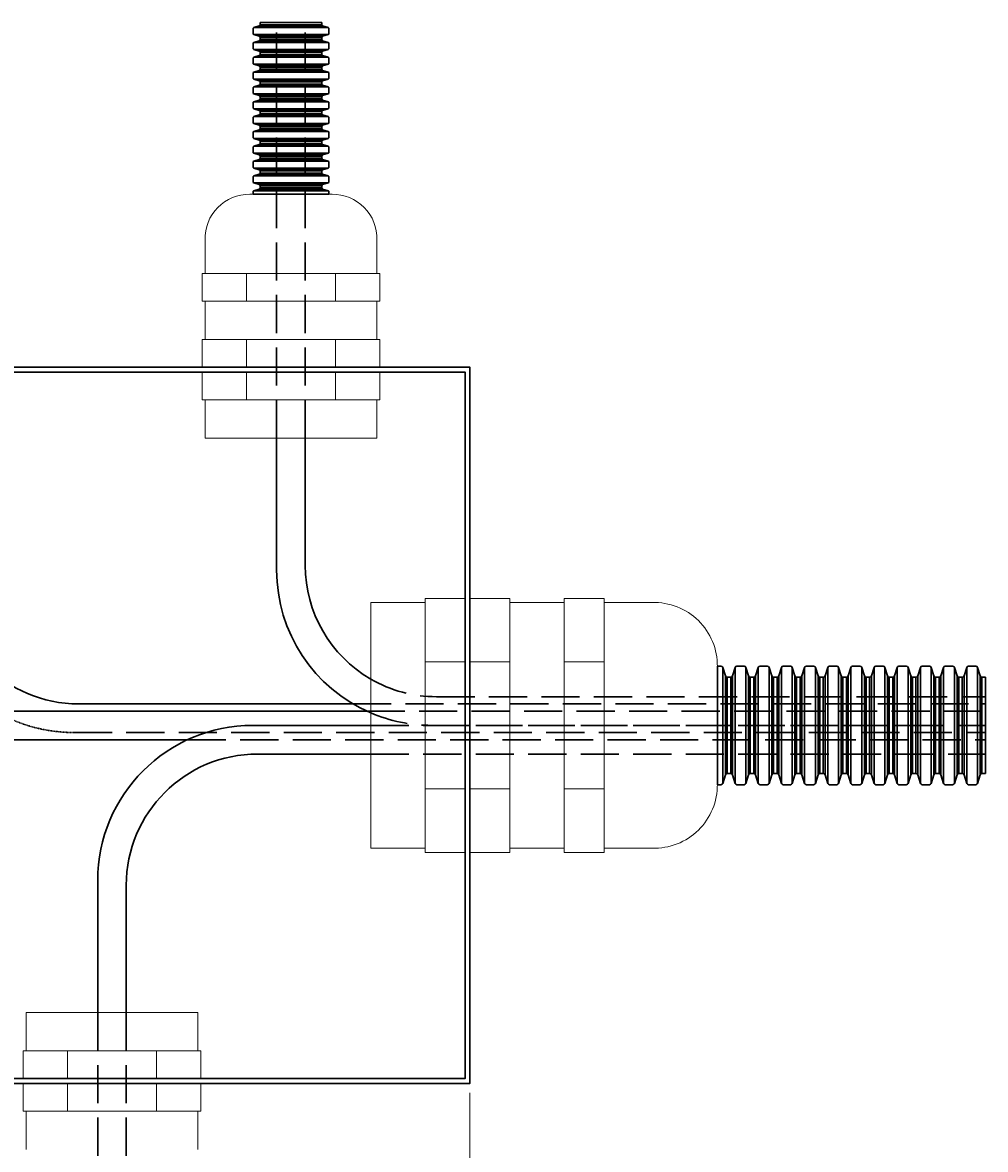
# Model space of a CAD drawing. Header units: millimetres. Extents: x 355 to 3322, y 2915 to 4159.
# Tile 17 of 17: x 2919 to 3322, y 3687 to 4159. Entities that reach past the tile are written whole.
import ezdxf

# ---------------------------------------------------------------- set-up
doc = ezdxf.new("R2010")
doc.units = ezdxf.units.MM
doc.linetypes.add('JIS_02_4.0', pattern=[5.5, 4, -1.5])
for name, color, linetype, lineweight in [('ОКИАиМ_Металлические_конструкции', 1, 'Continuous', 30), ('ОКИАиМ_Размеры', 2, 'Continuous', 15), ('Расходные материалы КИА', 7, 'Continuous', 18)]:
    doc.layers.add(name, color=color, linetype=linetype, lineweight=lineweight)
doc.styles.add('ГТО-2', font='arial.ttf')
doc.dimstyles.new('ГТО-2 КИА', dxfattribs={"dimtxt": 3, "dimasz": 3, "dimexe": 2, "dimexo": 0, "dimgap": 1, "dimtad": 1, "dimzin": 9, "dimtxsty": 'ГТО-2', "dimblk": 'ARCHTICK', "dimcen": 5, "dimdle": 2, "dimclrd": 256, "dimclre": 256, "dimclrt": 256, "dimadec": 0, "dimazin": 0, "dimtfac": 1, "dimtmove": 0, "dimatfit": 3, "dimfxl": 1, "dimtfill": 1, "dimlwd": -1, "dimlwe": -1, "dimarcsym": 2})

# ---------------------------------------------------------------- blocks, each defined once
blk = doc.blocks.new('_ArchTick')
at = {"color": 0, "linetype": 'ByBlock', "const_width": 0.15}
blk.add_lwpolyline([(-0.5, -0.5), (0.5, 0.5)], dxfattribs=at)
blk = doc.blocks.new('*D57')
at = {"layer": 'DEFPOINTS', "color": 0, "ltscale": 100, "transparency": 16777216}
for p in [(2806.11, 3714.26), (3106.11, 3714.26), (3106.11, 3531.34)]:
    blk.add_point(p, dxfattribs=at)
at = {"layer": 'ОКИАиМ_Размеры', "ltscale": 100, "transparency": 16777216}
for p, q in [((2806.11, 3710.26), (2806.11, 3523.34)), ((3106.11, 3710.26), (3106.11, 3523.34)), ((2798.11, 3531.34), (3114.11, 3531.34))]:
    blk.add_line(p, q, dxfattribs=at)
at = {"layer": 'ОКИАиМ_Размеры', "ltscale": 100, "transparency": 16777216, "xscale": 12, "yscale": 12, "zscale": 12, "rotation": 180}
blk.add_blockref('_ArchTick', (2806.11, 3531.34), dxfattribs=at)
at = {"layer": 'ОКИАиМ_Размеры', "ltscale": 100, "transparency": 16777216, "xscale": 12, "yscale": 12, "zscale": 12}
blk.add_blockref('_ArchTick', (3106.11, 3531.34), dxfattribs=at)
at = {"layer": 'ОКИАиМ_Размеры', "ltscale": 100, "transparency": 16777216, "insert": (2956.11, 3541.47), "char_height": 12, "attachment_point": 5, "style": 'ГТО-2', "bg_fill": 3, "box_fill_scale": 1.1, "bg_fill_color": 256, "bg_fill_true_color": 13158600, "bg_fill_transparency": 0}
blk.add_mtext('300', dxfattribs=at)

msp = doc.modelspace()

# ---------------------------------------------------------------- linework, layer by layer
at = {"layer": 'ОКИАиМ_Металлические_конструкции'}
for p, q in [((3015.5599, 4156.5734), (3046.6602, 4156.5734)), ((3017.8341, 4157.2732), (3044.386, 4157.2732)), ((3044.033, 4157.7511), (3018.187, 4157.7511)), ((3046.6602, 4153.6592), (3015.5599, 4153.6592)), ((3015.5599, 4150.3604), (3046.6602, 4150.3604)), ((3017.8341, 4152.9595), (3044.386, 4152.9595)), ((3017.8341, 4151.0601), (3044.386, 4151.0601)), ((3044.033, 4152.4816), (3018.187, 4152.4816)), ((3044.033, 4151.538), (3018.187, 4151.538)), ((3046.6602, 4147.4462), (3015.5599, 4147.4462)), ((3017.8341, 4146.7464), (3044.386, 4146.7464)), ((3044.033, 4146.2685), (3018.187, 4146.2685)), ((3044.033, 4145.325), (3018.187, 4145.325)), ((3015.5599, 4144.1473), (3046.6602, 4144.1473)), ((3046.6602, 4141.2331), (3015.5599, 4141.2331)), ((3017.8341, 4144.8471), (3044.386, 4144.8471)), ((3017.8341, 4140.5333), (3044.386, 4140.5333)), ((3015.5599, 4137.9342), (3046.6602, 4137.9342)), ((3017.8341, 4138.634), (3044.386, 4138.634)), ((3044.033, 4140.0554), (3018.187, 4140.0554)), ((3044.033, 4139.1119), (3018.187, 4139.1119)), ((3046.6602, 4135.02), (3015.5599, 4135.02)), ((3015.5599, 4131.7212), (3046.6602, 4131.7212)), ((3017.8341, 4134.3203), (3044.386, 4134.3203)), ((3017.8341, 4132.4209), (3044.386, 4132.4209)), ((3044.033, 4133.8424), (3018.187, 4133.8424)), ((3044.033, 4132.8988), (3018.187, 4132.8988)), ((3046.6602, 4128.807), (3015.5599, 4128.807)), ((3017.8341, 4128.1072), (3044.386, 4128.1072)), ((3044.033, 4127.6293), (3018.187, 4127.6293)), ((3044.033, 4126.6857), (3018.187, 4126.6857)), ((3015.5599, 4125.5081), (3046.6602, 4125.5081)), ((3046.6602, 4122.5939), (3015.5599, 4122.5939)), ((3017.8341, 4126.2078), (3044.386, 4126.2078)), ((3017.8341, 4121.8941), (3044.386, 4121.8941)), ((3046.6602, 4119.295), (3015.5599, 4119.295)), ((3017.8341, 4119.9948), (3044.386, 4119.9948)), ((3044.033, 4121.4162), (3018.187, 4121.4162)), ((3044.033, 4120.4727), (3018.187, 4120.4727)), ((3015.5599, 4116.3808), (3046.6602, 4116.3808)), ((3046.6602, 4113.0819), (3015.5599, 4113.0819)), ((3017.8341, 4115.681), (3044.386, 4115.681)), ((3017.8341, 4113.7817), (3044.386, 4113.7817)), ((3044.033, 4115.2032), (3018.187, 4115.2032)), ((3044.033, 4114.2596), (3018.187, 4114.2596)), ((3015.5599, 4110.1677), (3046.6602, 4110.1677)), ((3017.8341, 4109.468), (3044.386, 4109.468)), ((3017.8341, 4107.5686), (3044.386, 4107.5686)), ((3044.033, 4108.9901), (3018.187, 4108.9901)), ((3044.033, 4108.0465), (3018.187, 4108.0465)), ((3046.6602, 4106.8689), (3015.5599, 4106.8689)), ((3015.5599, 4103.9547), (3046.6602, 4103.9547)), ((3017.8341, 4103.2549), (3044.386, 4103.2549)), ((3044.033, 4102.777), (3018.187, 4102.777)), ((3046.6602, 4100.6558), (3015.5599, 4100.6558)), ((3017.8341, 4101.3556), (3044.386, 4101.3556)), ((3044.033, 4101.8334), (3018.187, 4101.8334)), ((3015.5599, 4097.7416), (3046.6602, 4097.7416)), ((3046.6602, 4094.4427), (3015.5599, 4094.4427)), ((3017.8341, 4097.0418), (3044.386, 4097.0418)), ((3017.8341, 4095.1425), (3044.386, 4095.1425)), ((3044.033, 4096.5639), (3018.187, 4096.5639)), ((3044.033, 4095.6204), (3018.187, 4095.6204)), ((3015.5599, 4091.5285), (3046.6602, 4091.5285)), ((3017.8341, 4090.8288), (3044.386, 4090.8288)), ((3017.8341, 4088.9294), (3044.386, 4088.9294)), ((3044.033, 4090.3509), (3018.187, 4090.3509)), ((3044.033, 4089.4073), (3018.187, 4089.4073)), ((3046.6602, 4088.2296), (3015.5599, 4088.2296)), ((3212.0851, 3839.9582), (3212.0851, 3888.5523)), ((3217.2396, 3888.5523), (3217.2396, 3839.9582)), ((3221.7931, 3839.9582), (3221.7931, 3888.5523)), ((3226.9475, 3888.5523), (3226.9475, 3839.9582)), ((3231.501, 3839.9582), (3231.501, 3888.5523)), ((3236.6555, 3888.5523), (3236.6555, 3839.9582)), ((3241.2089, 3839.9582), (3241.2089, 3888.5523)), ((3246.3634, 3888.5523), (3246.3634, 3839.9582)), ((3250.9168, 3839.9582), (3250.9168, 3888.5523)), ((3256.0713, 3888.5523), (3256.0713, 3839.9582)), ((3260.6248, 3839.9582), (3260.6248, 3888.5523)), ((3265.7792, 3839.9582), (3265.7792, 3888.5523)), ((3270.3327, 3888.5523), (3270.3327, 3839.9582)), ((3275.4872, 3839.9582), (3275.4872, 3888.5523)), ((3280.0406, 3888.5523), (3280.0406, 3839.9582)), ((3285.1951, 3839.9582), (3285.1951, 3888.5523)), ((3289.7485, 3888.5523), (3289.7485, 3839.9582)), ((3294.903, 3839.9582), (3294.903, 3888.5523)), ((3299.4565, 3888.5523), (3299.4565, 3839.9582)), ((3304.6109, 3839.9582), (3304.6109, 3888.5523)), ((3309.1644, 3888.5523), (3309.1644, 3839.9582)), ((3314.3189, 3839.9582), (3314.3189, 3888.5523)), ((3318.8723, 3888.5523), (3318.8723, 3839.9582)), ((3213.1785, 3884.999), (3213.1785, 3843.5116)), ((3213.9252, 3844.0631), (3213.9252, 3884.4475)), ((3215.3995, 3844.0631), (3215.3995, 3884.4475)), ((3216.1462, 3884.999), (3216.1462, 3843.5116)), ((3222.8864, 3884.999), (3222.8864, 3843.5116)), ((3223.6331, 3844.0631), (3223.6331, 3884.4475)), ((3225.1075, 3844.0631), (3225.1075, 3884.4475)), ((3225.8542, 3884.999), (3225.8542, 3843.5116)), ((3232.5944, 3884.999), (3232.5944, 3843.5116)), ((3233.3411, 3844.0631), (3233.3411, 3884.4475)), ((3234.8154, 3844.0631), (3234.8154, 3884.4475)), ((3235.5621, 3884.999), (3235.5621, 3843.5116)), ((3242.3023, 3884.999), (3242.3023, 3843.5116)), ((3243.049, 3844.0631), (3243.049, 3884.4475)), ((3244.5233, 3844.0631), (3244.5233, 3884.4475)), ((3245.27, 3884.999), (3245.27, 3843.5116)), ((3252.0102, 3884.999), (3252.0102, 3843.5116)), ((3252.7569, 3844.0631), (3252.7569, 3884.4475)), ((3254.2312, 3844.0631), (3254.2312, 3884.4475)), ((3254.9779, 3884.999), (3254.9779, 3843.5116)), ((3261.7181, 3884.999), (3261.7181, 3843.5116)), ((3262.4648, 3844.0631), (3262.4648, 3884.4475)), ((3263.9392, 3844.0631), (3263.9392, 3884.4475)), ((3264.6859, 3884.999), (3264.6859, 3843.5116)), ((3271.4261, 3884.999), (3271.4261, 3843.5116)), ((3272.1728, 3844.0631), (3272.1728, 3884.4475)), ((3273.6471, 3844.0631), (3273.6471, 3884.4475)), ((3274.3938, 3884.999), (3274.3938, 3843.5116)), ((3281.134, 3884.999), (3281.134, 3843.5116)), ((3281.8807, 3844.0631), (3281.8807, 3884.4475)), ((3283.355, 3844.0631), (3283.355, 3884.4475)), ((3284.1017, 3884.999), (3284.1017, 3843.5116)), ((3290.8419, 3884.999), (3290.8419, 3843.5116)), ((3291.5886, 3844.0631), (3291.5886, 3884.4475)), ((3293.0629, 3844.0631), (3293.0629, 3884.4475)), ((3293.8096, 3884.999), (3293.8096, 3843.5116)), ((3300.5498, 3884.999), (3300.5498, 3843.5116)), ((3301.2965, 3844.0631), (3301.2965, 3884.4475)), ((3302.7709, 3844.0631), (3302.7709, 3884.4475)), ((3303.5176, 3884.999), (3303.5176, 3843.5116)), ((3310.2578, 3884.999), (3310.2578, 3843.5116)), ((3311.0045, 3844.0631), (3311.0045, 3884.4475)), ((3312.4788, 3844.0631), (3312.4788, 3884.4475)), ((3313.2255, 3884.999), (3313.2255, 3843.5116)), ((3319.9657, 3884.999), (3319.9657, 3843.5116)), ((3320.7124, 3844.0631), (3320.7124, 3884.4475))]:
    msp.add_line(p, q, dxfattribs=at)
at = {"layer": 'ОКИАиМ_Металлические_конструкции', "lineweight": 30}
for p, q in [((3018.187, 4158.6947), (3018.81, 4158.6947)), ((3044.033, 4158.6947), (3043.41, 4158.6947)), ((3322.1867, 3884.4475), (3322.1867, 3883.474)), ((3322.1867, 3844.0631), (3322.1867, 3845.0365))]:
    msp.add_line(p, q, dxfattribs=at)
at = {"layer": 'ОКИАиМ_Металлические_конструкции', "color": 2, "linetype": 'JIS_02_4.0', "ltscale": 4}
for p, q in [((3025.11, 3984.5837), (3025.11, 4158.6947)), ((3037.11, 3984.5837), (3037.11, 4158.6947)), ((3092.11, 3876.2553), (3322.1867, 3876.2553)), ((3090.11, 3864.2553), (3322.1867, 3864.2553))]:
    msp.add_line(p, q, dxfattribs=at)
at = {"layer": 'ОКИАиМ_Металлические_конструкции', "ltscale": 100}
for p, q in [((3015.207, 4086.7741), (3047.0131, 4086.7725)), ((3209.8108, 3889.1038), (3209.8108, 3839.4067)), ((2835.7816, 3870.2553), (3062.8337, 3870.2553)), ((2835.7816, 3858.2553), (2987.8337, 3858.2553))]:
    msp.add_line(p, q, dxfattribs=at)
at = {"layer": 'ОКИАиМ_Металлические_конструкции', "color": 2, "ltscale": 100}
for p, q in [((3025.11, 3929.2553), (3025.11, 3984.5837)), ((3037.11, 3931.2553), (3037.11, 3984.5837))]:
    msp.add_line(p, q, dxfattribs=at)
at = {"layer": 'ОКИАиМ_Металлические_конструкции', "color": 4, "ltscale": 100}
msp.add_line((2942.11, 3873.2553), (3057.11, 3873.2553), dxfattribs=at)
at = {"layer": 'ОКИАиМ_Металлические_конструкции', "color": 4, "linetype": 'JIS_02_4.0', "ltscale": 4}
for p, q in [((3057.11, 3873.2553), (3322.1867, 3873.2553)), ((2940.11, 3861.2553), (3322.1867, 3861.2553))]:
    msp.add_line(p, q, dxfattribs=at)
at = {"layer": 'ОКИАиМ_Металлические_конструкции', "linetype": 'JIS_02_4.0', "ltscale": 4}
for p, q in [((3062.8337, 3870.2553), (3322.1867, 3870.2553)), ((2987.8337, 3858.2553), (3322.1867, 3858.2553))]:
    msp.add_line(p, q, dxfattribs=at)
at = {"layer": 'ОКИАиМ_Металлические_конструкции', "color": 7, "ltscale": 100}
for p, q in [((3015.11, 3864.2553), (3064.5396, 3864.2553)), ((3017.11, 3852.2553), (3064.5396, 3852.2553)), ((2950.11, 3799.2553), (2950.11, 3743.9269)), ((2962.11, 3797.2553), (2962.11, 3743.9269))]:
    msp.add_line(p, q, dxfattribs=at)
at = {"layer": 'ОКИАиМ_Металлические_конструкции', "color": 7, "linetype": 'JIS_02_4.0', "ltscale": 4}
for p, q in [((3064.5396, 3864.2553), (3301.923, 3864.2553)), ((3064.5396, 3852.2553), (3322.1867, 3852.2553)), ((2950.11, 3743.9269), (2950.11, 3569.8159)), ((2962.11, 3743.9269), (2962.11, 3569.8159))]:
    msp.add_line(p, q, dxfattribs=at)
at = {"layer": 'ОКИАиМ_Металлические_конструкции', "lineweight": 30}
for points in [[(3018.187, 4158.6947), (3018.187, 4157.7511, -0.32925094), (3017.8341, 4157.2732), (3015.5599, 4156.5734, 0.32925094), (3015.207, 4156.0956), (3015.207, 4154.1371, 0.32925094), (3015.5599, 4153.6592), (3017.8341, 4152.9595, -0.32925094), (3018.187, 4152.4816)], [(3044.033, 4158.6947), (3044.033, 4157.7511, 0.32925094), (3044.386, 4157.2732), (3046.6602, 4156.5734, -0.32925094), (3047.0131, 4156.0956), (3047.0131, 4154.1371, -0.32925094), (3046.6602, 4153.6592), (3044.386, 4152.9595, 0.32925094), (3044.033, 4152.4816)], [(3018.187, 4152.4816), (3018.187, 4151.538, -0.32925094), (3017.8341, 4151.0601), (3015.5599, 4150.3604, 0.32925094), (3015.207, 4149.8825), (3015.207, 4147.9241, 0.32925094), (3015.5599, 4147.4462), (3017.8341, 4146.7464, -0.32925094), (3018.187, 4146.2685)], [(3044.033, 4152.4816), (3044.033, 4151.538, 0.32925094), (3044.386, 4151.0601), (3046.6602, 4150.3604, -0.32925094), (3047.0131, 4149.8825), (3047.0131, 4147.9241, -0.32925094), (3046.6602, 4147.4462), (3044.386, 4146.7464, 0.32925094), (3044.033, 4146.2685)], [(3018.187, 4146.2685), (3018.187, 4145.325, -0.32925094), (3017.8341, 4144.8471), (3015.5599, 4144.1473, 0.32925094), (3015.207, 4143.6694), (3015.207, 4141.711, 0.32925094), (3015.5599, 4141.2331), (3017.8341, 4140.5333, -0.32925094), (3018.187, 4140.0554)], [(3044.033, 4146.2685), (3044.033, 4145.325, 0.32925094), (3044.386, 4144.8471), (3046.6602, 4144.1473, -0.32925094), (3047.0131, 4143.6694), (3047.0131, 4141.711, -0.32925094), (3046.6602, 4141.2331), (3044.386, 4140.5333, 0.32925094), (3044.033, 4140.0554)], [(3018.187, 4140.0554), (3018.187, 4139.1119, -0.32925094), (3017.8341, 4138.634), (3015.5599, 4137.9342, 0.32925094), (3015.207, 4137.4563), (3015.207, 4135.4979, 0.32925094), (3015.5599, 4135.02), (3017.8341, 4134.3203, -0.32925094), (3018.187, 4133.8424)], [(3044.033, 4140.0554), (3044.033, 4139.1119, 0.32925094), (3044.386, 4138.634), (3046.6602, 4137.9342, -0.32925094), (3047.0131, 4137.4563), (3047.0131, 4135.4979, -0.32925094), (3046.6602, 4135.02), (3044.386, 4134.3203, 0.32925094), (3044.033, 4133.8424)], [(3018.187, 4133.8424), (3018.187, 4132.8988, -0.32925094), (3017.8341, 4132.4209), (3015.5599, 4131.7212, 0.32925094), (3015.207, 4131.2433), (3015.207, 4129.2848, 0.32925094), (3015.5599, 4128.807), (3017.8341, 4128.1072, -0.32925094), (3018.187, 4127.6293)], [(3044.033, 4133.8424), (3044.033, 4132.8988, 0.32925094), (3044.386, 4132.4209), (3046.6602, 4131.7212, -0.32925094), (3047.0131, 4131.2433), (3047.0131, 4129.2848, -0.32925094), (3046.6602, 4128.807), (3044.386, 4128.1072, 0.32925094), (3044.033, 4127.6293)], [(3018.187, 4127.6293), (3018.187, 4126.6857, -0.32925094), (3017.8341, 4126.2078), (3015.5599, 4125.5081, 0.32925094), (3015.207, 4125.0302), (3015.207, 4123.0718, 0.32925094), (3015.5599, 4122.5939), (3017.8341, 4121.8941, -0.32925094), (3018.187, 4121.4162)], [(3044.033, 4127.6293), (3044.033, 4126.6857, 0.32925094), (3044.386, 4126.2078), (3046.6602, 4125.5081, -0.32925094), (3047.0131, 4125.0302), (3047.0131, 4123.0718, -0.32925094), (3046.6602, 4122.5939), (3044.386, 4121.8941, 0.32925094), (3044.033, 4121.4162)], [(3018.187, 4114.2596), (3018.187, 4115.2032, 0.32925094), (3017.8341, 4115.681), (3015.5599, 4116.3808, -0.32925094), (3015.207, 4116.8587), (3015.207, 4118.8171, -0.32925094), (3015.5599, 4119.295), (3017.8341, 4119.9948, 0.32925094), (3018.187, 4120.4727)], [(3044.033, 4114.2596), (3044.033, 4115.2032, -0.32925094), (3044.386, 4115.681), (3046.6602, 4116.3808, 0.32925094), (3047.0131, 4116.8587), (3047.0131, 4118.8171, 0.32925094), (3046.6602, 4119.295), (3044.386, 4119.9948, -0.32925094), (3044.033, 4120.4727)], [(3018.187, 4108.0465), (3018.187, 4108.9901, 0.32925094), (3017.8341, 4109.468), (3015.5599, 4110.1677, -0.32925094), (3015.207, 4110.6456), (3015.207, 4112.604, -0.32925094), (3015.5599, 4113.0819), (3017.8341, 4113.7817, 0.32925094), (3018.187, 4114.2596)], [(3044.033, 4108.0465), (3044.033, 4108.9901, -0.32925094), (3044.386, 4109.468), (3046.6602, 4110.1677, 0.32925094), (3047.0131, 4110.6456), (3047.0131, 4112.604, 0.32925094), (3046.6602, 4113.0819), (3044.386, 4113.7817, -0.32925094), (3044.033, 4114.2596)], [(3018.187, 4101.8334), (3018.187, 4102.777, 0.32925094), (3017.8341, 4103.2549), (3015.5599, 4103.9547, -0.32925094), (3015.207, 4104.4326), (3015.207, 4106.391, -0.32925094), (3015.5599, 4106.8689), (3017.8341, 4107.5686, 0.32925094), (3018.187, 4108.0465)], [(3044.033, 4101.8334), (3044.033, 4102.777, -0.32925094), (3044.386, 4103.2549), (3046.6602, 4103.9547, 0.32925094), (3047.0131, 4104.4326), (3047.0131, 4106.391, 0.32925094), (3046.6602, 4106.8689), (3044.386, 4107.5686, -0.32925094), (3044.033, 4108.0465)], [(3018.187, 4095.6204), (3018.187, 4096.5639, 0.32925094), (3017.8341, 4097.0418), (3015.5599, 4097.7416, -0.32925094), (3015.207, 4098.2195), (3015.207, 4100.1779, -0.32925094), (3015.5599, 4100.6558), (3017.8341, 4101.3556, 0.32925094), (3018.187, 4101.8334)], [(3044.033, 4095.6204), (3044.033, 4096.5639, -0.32925094), (3044.386, 4097.0418), (3046.6602, 4097.7416, 0.32925094), (3047.0131, 4098.2195), (3047.0131, 4100.1779, 0.32925094), (3046.6602, 4100.6558), (3044.386, 4101.3556, -0.32925094), (3044.033, 4101.8334)], [(3018.187, 4089.4073), (3018.187, 4090.3509, 0.32925094), (3017.8341, 4090.8288), (3015.5599, 4091.5285, -0.32925094), (3015.207, 4092.0064), (3015.207, 4093.9648, -0.32925094), (3015.5599, 4094.4427), (3017.8341, 4095.1425, 0.32925094), (3018.187, 4095.6204)], [(3044.033, 4089.4073), (3044.033, 4090.3509, -0.32925094), (3044.386, 4090.8288), (3046.6602, 4091.5285, 0.32925094), (3047.0131, 4092.0064), (3047.0131, 4093.9648, 0.32925094), (3046.6602, 4094.4427), (3044.386, 4095.1425, -0.32925094), (3044.033, 4095.6204)], [(3015.207, 4086.7741), (3015.207, 4087.7518, -0.32925094), (3015.5599, 4088.2296), (3017.8341, 4088.9294, 0.32925094), (3018.187, 4089.4073)], [(3047.0131, 4086.7725), (3047.0131, 4087.7518, 0.32925094), (3046.6602, 4088.2296), (3044.386, 4088.9294, -0.32925094), (3044.033, 4089.4073)], [(3209.8108, 3889.1038), (3211.3384, 3889.1038, -0.32925094), (3212.0851, 3888.5523), (3213.1785, 3884.999, 0.32925094), (3213.9252, 3884.4475)], [(3213.9252, 3884.4475), (3215.3995, 3884.4475, 0.32925094), (3216.1462, 3884.999), (3217.2396, 3888.5523, -0.32925094), (3217.9863, 3889.1038), (3221.0464, 3889.1038, -0.32925094), (3221.7931, 3888.5523), (3222.8864, 3884.999, 0.32925094), (3223.6331, 3884.4475)], [(3223.6331, 3884.4475), (3225.1075, 3884.4475, 0.32925094), (3225.8542, 3884.999), (3226.9475, 3888.5523, -0.32925094), (3227.6942, 3889.1038), (3230.7543, 3889.1038, -0.32925094), (3231.501, 3888.5523), (3232.5944, 3884.999, 0.32925094), (3233.3411, 3884.4475)], [(3233.3411, 3884.4475), (3234.8154, 3884.4475, 0.32925094), (3235.5621, 3884.999), (3236.6555, 3888.5523, -0.32925094), (3237.4022, 3889.1038), (3240.4622, 3889.1038, -0.32925094), (3241.2089, 3888.5523), (3242.3023, 3884.999, 0.32925094), (3243.049, 3884.4475)], [(3243.049, 3884.4475), (3244.5233, 3884.4475, 0.32925094), (3245.27, 3884.999), (3246.3634, 3888.5523, -0.32925094), (3247.1101, 3889.1038), (3250.1701, 3889.1038, -0.32925094), (3250.9168, 3888.5523), (3252.0102, 3884.999, 0.32925094), (3252.7569, 3884.4475)], [(3252.7569, 3884.4475), (3254.2312, 3884.4475, 0.32925094), (3254.9779, 3884.999), (3256.0713, 3888.5523, -0.32925094), (3256.818, 3889.1038), (3259.8781, 3889.1038, -0.32925094), (3260.6248, 3888.5523), (3261.7181, 3884.999, 0.32925094), (3262.4648, 3884.4475)], [(3273.6471, 3884.4475), (3272.1728, 3884.4475, -0.32925094), (3271.4261, 3884.999), (3270.3327, 3888.5523, 0.32925094), (3269.586, 3889.1038), (3266.5259, 3889.1038, 0.32925094), (3265.7792, 3888.5523), (3264.6859, 3884.999, -0.32925094), (3263.9392, 3884.4475)], [(3283.355, 3884.4475), (3281.8807, 3884.4475, -0.32925094), (3281.134, 3884.999), (3280.0406, 3888.5523, 0.32925094), (3279.2939, 3889.1038), (3276.2339, 3889.1038, 0.32925094), (3275.4872, 3888.5523), (3274.3938, 3884.999, -0.32925094), (3273.6471, 3884.4475)], [(3293.0629, 3884.4475), (3291.5886, 3884.4475, -0.32925094), (3290.8419, 3884.999), (3289.7485, 3888.5523, 0.32925094), (3289.0018, 3889.1038), (3285.9418, 3889.1038, 0.32925094), (3285.1951, 3888.5523), (3284.1017, 3884.999, -0.32925094), (3283.355, 3884.4475)], [(3302.7709, 3884.4475), (3301.2965, 3884.4475, -0.32925094), (3300.5498, 3884.999), (3299.4565, 3888.5523, 0.32925094), (3298.7098, 3889.1038), (3295.6497, 3889.1038, 0.32925094), (3294.903, 3888.5523), (3293.8096, 3884.999, -0.32925094), (3293.0629, 3884.4475)], [(3312.4788, 3884.4475), (3311.0045, 3884.4475, -0.32925094), (3310.2578, 3884.999), (3309.1644, 3888.5523, 0.32925094), (3308.4177, 3889.1038), (3305.3576, 3889.1038, 0.32925094), (3304.6109, 3888.5523), (3303.5176, 3884.999, -0.32925094), (3302.7709, 3884.4475)], [(3322.1867, 3884.4475), (3320.7124, 3884.4475, -0.32925094), (3319.9657, 3884.999), (3318.8723, 3888.5523, 0.32925094), (3318.1256, 3889.1038), (3315.0656, 3889.1038, 0.32925094), (3314.3189, 3888.5523), (3313.2255, 3884.999, -0.32925094), (3312.4788, 3884.4475)], [(3209.8084, 3839.4067), (3211.3384, 3839.4067, 0.32925094), (3212.0851, 3839.9582), (3213.1785, 3843.5116, -0.32925094), (3213.9252, 3844.0631)], [(3213.9252, 3844.0631), (3215.3995, 3844.0631, -0.32925094), (3216.1462, 3843.5116), (3217.2396, 3839.9582, 0.32925094), (3217.9863, 3839.4067), (3221.0464, 3839.4067, 0.32925094), (3221.7931, 3839.9582), (3222.8864, 3843.5116, -0.32925094), (3223.6331, 3844.0631)], [(3223.6331, 3844.0631), (3225.1075, 3844.0631, -0.32925094), (3225.8542, 3843.5116), (3226.9475, 3839.9582, 0.32925094), (3227.6942, 3839.4067), (3230.7543, 3839.4067, 0.32925094), (3231.501, 3839.9582), (3232.5944, 3843.5116, -0.32925094), (3233.3411, 3844.0631)], [(3233.3411, 3844.0631), (3234.8154, 3844.0631, -0.32925094), (3235.5621, 3843.5116), (3236.6555, 3839.9582, 0.32925094), (3237.4022, 3839.4067), (3240.4622, 3839.4067, 0.32925094), (3241.2089, 3839.9582), (3242.3023, 3843.5116, -0.32925094), (3243.049, 3844.0631)], [(3243.049, 3844.0631), (3244.5233, 3844.0631, -0.32925094), (3245.27, 3843.5116), (3246.3634, 3839.9582, 0.32925094), (3247.1101, 3839.4067), (3250.1701, 3839.4067, 0.32925094), (3250.9168, 3839.9582), (3252.0102, 3843.5116, -0.32925094), (3252.7569, 3844.0631)], [(3252.7569, 3844.0631), (3254.2312, 3844.0631, -0.32925094), (3254.9779, 3843.5116), (3256.0713, 3839.9582, 0.32925094), (3256.818, 3839.4067), (3259.8781, 3839.4067, 0.32925094), (3260.6248, 3839.9582), (3261.7181, 3843.5116, -0.32925094), (3262.4648, 3844.0631)], [(3273.6471, 3844.0631), (3272.1728, 3844.0631, 0.32925094), (3271.4261, 3843.5116), (3270.3327, 3839.9582, -0.32925094), (3269.586, 3839.4067), (3266.5259, 3839.4067, -0.32925094), (3265.7792, 3839.9582), (3264.6859, 3843.5116, 0.32925094), (3263.9392, 3844.0631)], [(3283.355, 3844.0631), (3281.8807, 3844.0631, 0.32925094), (3281.134, 3843.5116), (3280.0406, 3839.9582, -0.32925094), (3279.2939, 3839.4067), (3276.2339, 3839.4067, -0.32925094), (3275.4872, 3839.9582), (3274.3938, 3843.5116, 0.32925094), (3273.6471, 3844.0631)], [(3293.0629, 3844.0631), (3291.5886, 3844.0631, 0.32925094), (3290.8419, 3843.5116), (3289.7485, 3839.9582, -0.32925094), (3289.0018, 3839.4067), (3285.9418, 3839.4067, -0.32925094), (3285.1951, 3839.9582), (3284.1017, 3843.5116, 0.32925094), (3283.355, 3844.0631)], [(3302.7709, 3844.0631), (3301.2965, 3844.0631, 0.32925094), (3300.5498, 3843.5116), (3299.4565, 3839.9582, -0.32925094), (3298.7098, 3839.4067), (3295.6497, 3839.4067, -0.32925094), (3294.903, 3839.9582), (3293.8096, 3843.5116, 0.32925094), (3293.0629, 3844.0631)], [(3312.4788, 3844.0631), (3311.0045, 3844.0631, 0.32925094), (3310.2578, 3843.5116), (3309.1644, 3839.9582, -0.32925094), (3308.4177, 3839.4067), (3305.3576, 3839.4067, -0.32925094), (3304.6109, 3839.9582), (3303.5176, 3843.5116, 0.32925094), (3302.7709, 3844.0631)], [(3322.1867, 3844.0631), (3320.7124, 3844.0631, 0.32925094), (3319.9657, 3843.5116), (3318.8723, 3839.9582, -0.32925094), (3318.1256, 3839.4067), (3315.0656, 3839.4067, -0.32925094), (3314.3189, 3839.9582), (3313.2255, 3843.5116, 0.32925094), (3312.4788, 3844.0631)]]:
    msp.add_lwpolyline(points, format="xyb", dxfattribs=at)
for points in [[(3043.41, 4158.6947), (3018.81, 4158.6947)], [(3018.187, 4121.4162), (3018.187, 4120.9444)], [(3018.187, 4120.4727), (3018.187, 4120.9444)], [(3044.033, 4121.4162), (3044.033, 4120.9444)], [(3044.033, 4120.4727), (3044.033, 4120.9444)], [(3262.4648, 3884.4475), (3263.202, 3884.4475)], [(3263.9392, 3884.4475), (3263.202, 3884.4475)], [(3322.1867, 3845.0365), (3322.1867, 3883.474)], [(3262.4648, 3844.0631), (3263.202, 3844.0631)], [(3263.9392, 3844.0631), (3263.202, 3844.0631)]]:
    msp.add_lwpolyline(points, dxfattribs=at)
at = {"layer": 'ОКИАиМ_Металлические_конструкции', "ltscale": 100}
for points in [[(2806.11, 3714.2553), (3106.11, 3714.2553), (3106.11, 4014.2553), (2806.11, 4014.2553)], [(2808.11, 3716.2553), (3104.11, 3716.2553), (3104.11, 4012.2553), (2808.11, 4012.2553)]]:
    msp.add_lwpolyline(points, close=True, dxfattribs=at)
at = {"layer": 'ОКИАиМ_Металлические_конструкции', "color": 4, "ltscale": 100}
msp.add_arc((2942.11, 3928.2553), 55, 180, 270, dxfattribs=at)
at = {"layer": 'ОКИАиМ_Металлические_конструкции', "color": 2, "ltscale": 100}
for centre, radius, end in [((3090.11, 3929.2553), 65, 246.83436), ((3092.11, 3931.2553), 55, 239.91529)]:
    msp.add_arc(centre, radius, 180, end, dxfattribs=at)
at = {"layer": 'ОКИАиМ_Металлические_конструкции', "color": 2, "linetype": 'JIS_02_4.0', "ltscale": 4}
for centre, radius, start in [((3092.11, 3931.2553), 55, 239.91529), ((3090.11, 3929.2553), 65, 246.83436)]:
    msp.add_arc(centre, radius, start, 270, dxfattribs=at)
at = {"layer": 'ОКИАиМ_Металлические_конструкции', "color": 4, "linetype": 'JIS_02_4.0'}
msp.add_arc((2940.11, 3926.2553), 65, 239.489763, 270, dxfattribs=at).dxf.unprotected_set("ltscale", 0)
at = {"layer": 'ОКИАиМ_Металлические_конструкции', "color": 7, "ltscale": 100}
for centre, radius in [((3015.11, 3799.2553), 65), ((3017.11, 3797.2553), 55)]:
    msp.add_arc(centre, radius, 90, 180, dxfattribs=at)
at = {"layer": 'Расходные материалы КИА'}
for p, q in [((3031.11, 4086.7733), (3013.8934, 4086.7733)), ((3031.11, 4086.7733), (3048.3266, 4086.7733)), ((2995.11, 4053.5984), (2995.11, 4067.6437)), ((3067.0918, 4053.5984), (3067.0918, 4067.6437)), ((2993.9068, 4041.9267), (2993.9068, 4053.5984)), ((2993.9068, 4053.5984), (3031.11, 4053.5984)), ((3012.5084, 4041.9267), (3012.5084, 4053.5984)), ((3068.3133, 4053.5984), (3031.11, 4053.5984)), ((3049.7116, 4041.9267), (3049.7116, 4053.5984)), ((3068.3133, 4041.9267), (3068.3133, 4053.5984)), ((3031.11, 4041.9267), (2993.9068, 4041.9267)), ((2995.11, 4025.9269), (2995.11, 4041.9267)), ((3031.11, 4041.9267), (3068.3133, 4041.9267)), ((3067.0918, 4025.9269), (3067.0918, 4041.9267)), ((2993.9068, 4025.9269), (3031.11, 4025.9269)), ((3068.3133, 4025.9269), (3031.11, 4025.9269)), ((3122.8004, 3917.4559), (3122.8004, 3864.2553)), ((3122.8004, 3915.7353), (3145.6802, 3915.7353)), ((3145.6802, 3917.4559), (3162.3706, 3917.4559)), ((3145.6802, 3864.2553), (3145.6802, 3917.4559)), ((3162.3706, 3917.4559), (3162.3706, 3864.2553)), ((3162.3706, 3915.7353), (3182.4555, 3915.7353)), ((3145.6802, 3890.8556), (3162.3706, 3890.8556)), ((3209.8108, 3864.2553), (3209.8108, 3888.875)), ((3122.8004, 3811.0547), (3122.8004, 3864.2553)), ((3145.6802, 3864.2553), (3145.6802, 3811.0547)), ((3162.3706, 3811.0547), (3162.3706, 3864.2553)), ((3209.8108, 3864.2553), (3209.8108, 3839.6355)), ((3145.6802, 3837.655), (3162.3706, 3837.655)), ((3122.8004, 3812.8014), (3145.6802, 3812.8014)), ((3145.6802, 3811.0547), (3162.3706, 3811.0547)), ((3162.3706, 3812.8014), (3182.4555, 3812.8014)), ((2918.9068, 3702.5837), (2956.11, 3702.5837)), ((2920.1283, 3702.5837), (2920.1283, 3686.5838)), ((2993.3133, 3702.5837), (2956.11, 3702.5837)), ((2992.11, 3702.5837), (2992.11, 3686.5838))]:
    msp.add_line(p, q, dxfattribs=at)
at = {"layer": 'Расходные материалы КИА', "ltscale": 0.1}
for p, q in [((2993.9068, 4014.2553), (2993.9068, 4025.9269)), ((3012.5084, 4014.2553), (3012.5084, 4025.9267)), ((3049.7116, 4014.2553), (3049.7116, 4025.9269)), ((3068.3133, 4014.2553), (3068.3133, 4025.9269)), ((2993.9068, 4014.2553), (3068.3133, 4014.2553)), ((2993.9068, 4000.5837), (2993.9068, 4012.2553)), ((2993.9068, 4012.2553), (3068.3133, 4012.2553)), ((3012.5084, 4000.5837), (3012.5084, 4012.2553)), ((3049.7116, 4000.5837), (3049.7116, 4012.2553)), ((3068.3133, 4000.5837), (3068.3133, 4012.2553)), ((3068.3133, 4000.5837), (2993.9068, 4000.5837)), ((2995.11, 3984.5837), (2995.11, 4000.5837)), ((3067.0918, 4000.5837), (3067.0918, 3984.5837)), ((3067.0918, 3984.5837), (2995.11, 3984.5837)), ((3064.5396, 3812.8014), (3064.5396, 3915.7353)), ((3064.5396, 3915.7353), (3087.4196, 3915.7353)), ((3087.4196, 3811.0547), (3087.4196, 3917.4559)), ((3087.4196, 3917.4559), (3104.11, 3917.4559)), ((3104.11, 3917.4559), (3104.11, 3811.0547)), ((3106.11, 3917.4559), (3106.11, 3811.0547)), ((3106.11, 3917.4559), (3122.8004, 3917.4559)), ((3087.4196, 3890.8556), (3104.11, 3890.8556)), ((3106.11, 3890.8556), (3122.8002, 3890.8556)), ((3087.4196, 3837.655), (3104.11, 3837.655)), ((3106.11, 3837.655), (3122.8004, 3837.655)), ((3087.4196, 3812.8014), (3064.5396, 3812.8014)), ((3087.4196, 3811.0547), (3104.11, 3811.0547)), ((3106.11, 3811.0547), (3122.8004, 3811.0547)), ((2920.1283, 3727.9269), (2920.1283, 3743.9269)), ((2920.1283, 3743.9269), (2992.11, 3743.9269)), ((2992.11, 3743.9269), (2992.11, 3727.9269)), ((2918.9068, 3727.9269), (2918.9068, 3716.2553)), ((2918.9068, 3727.9269), (2993.3133, 3727.9269)), ((2937.5084, 3727.9269), (2937.5084, 3716.2553)), ((2974.7116, 3727.9269), (2974.7116, 3716.2553)), ((2993.3133, 3727.9269), (2993.3133, 3716.2553)), ((2993.3133, 3716.2553), (2918.9068, 3716.2553)), ((2993.3133, 3714.2553), (2918.9068, 3714.2553)), ((2918.9068, 3714.2553), (2918.9068, 3702.5837)), ((2937.5084, 3714.2553), (2937.5084, 3702.5837)), ((2974.7116, 3714.2553), (2974.7116, 3702.5838)), ((2993.3133, 3714.2553), (2993.3133, 3702.5837))]:
    msp.add_line(p, q, dxfattribs=at)
at = {"layer": 'Расходные материалы КИА'}
for centre, radius, start, end in [((3013.6539, 4068.2219), 18.5529, 89.260372, 181.785861), ((3048.5785, 4068.2517), 18.5233, 358.119048, 90.779), ((3183.2823, 3889.2175), 26.5307, 359.260372, 91.785861), ((3183.325, 3839.2754), 26.4883, 268.119048, 0.779)]:
    msp.add_arc(centre, radius, start, end, dxfattribs=at)

# ---------------------------------------------------------------- next in the draw order: dimensions: what is measured, and where the dimension line sits
at = {"layer": 'ОКИАиМ_Размеры', "ltscale": 100}
dim = msp.add_linear_dim(base=(3106.11, 3531.3388), p1=(2806.11, 3714.2553), p2=(3106.11, 3714.2553), dimstyle='ГТО-2 КИА', override={"dimexo": 1}, dxfattribs=at)
dim.commit()
dim.dimension.update_dxf_attribs({"geometry": '*D57', "text_midpoint": (2956.11, 3541.4698)})

doc.saveas('drawing.dxf')
